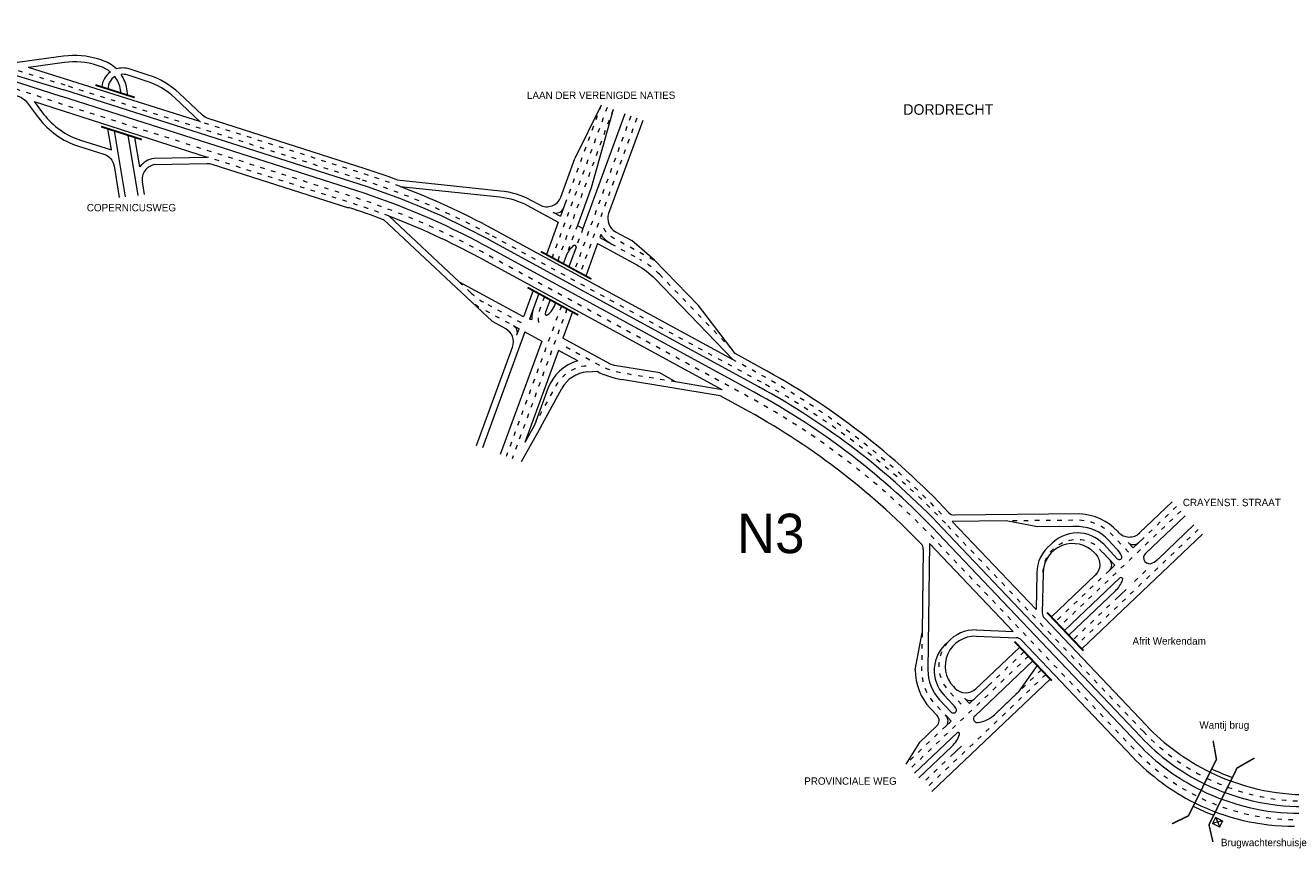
# Model space of a CAD drawing. Header units: metres. Extents: x 534 to 4572, y -2348 to -1612.
# Tile 3 of 6: x 3936 to 4276, y -2108 to -1887. Entities that reach past the tile are written whole.
import ezdxf

# ---------------------------------------------------------------- set-up
doc = ezdxf.new("R2010")
doc.units = ezdxf.units.M
doc.linetypes.add('ACAD_ISO03W100', pattern=[30, 12, -18])
for name, color, linetype, lineweight in [('deelstrepen', 8, 'ACAD_ISO03W100', 0), ('Kunstwerk', 7, 'Continuous', 0), ('RW-MARK', 7, 'Continuous', 0), ('Text', 7, 'Continuous', 0)]:
    doc.layers.add(name, color=color, linetype=linetype, lineweight=lineweight)

msp = doc.modelspace()

# ---------------------------------------------------------------- linework, layer by layer
at = {"layer": 'deelstrepen', "linetype": 'ACAD_ISO03W100', "ltscale": 0.1}
for p, q in [((4025.82, -1928.36), (3946.65, -1903.14)), ((4092.16, -1909.08), (4077.38, -1949.42)), ((4093.75, -1909.66), (4078.89, -1950.24)), ((4090.56, -1908.49), (4081.11, -1934.3)), ((4098.54, -1911.42), (4083.42, -1952.7)), ((4100.14, -1912), (4084.93, -1953.52)), ((4133.6, -1982.86), (4060.6, -1943.19)), ((4093.26, -1945.7), (4100.97, -1949.89)), ((4068.56, -1968.55), (4058.86, -1963.29)), ((4079.88, -1962.36), (4065.06, -2002.81)), ((4081.39, -1963.18), (4066.65, -2003.39)), ((4246.27, -2017.47), (4213.83, -2048.33)), ((4245.1, -2016.24), (4236.2, -2024.71)), ((4236.21, -2076.66), (4183.01, -2020.74)), ((4250.95, -2022.38), (4218.5, -2053.24)), ((4227.08, -2033.38), (4212.66, -2047.1)), ((4236.87, -2033.43), (4233, -2037.11)), ((4227.2, -2042.63), (4217.34, -2052.01)), ((4204.17, -2055.18), (4194.59, -2064.29)), ((4205.34, -2056.41), (4173.57, -2086.63)), ((4210.01, -2061.32), (4178.24, -2091.54)), ((4208.85, -2060.09), (4196.27, -2072.05)), ((4183.12, -2075.2), (4172.4, -2085.4)), ((4182.97, -2084.7), (4177.08, -2090.31))]:
    msp.add_line(p, q, dxfattribs=at)
at = {"layer": 'deelstrepen', "linetype": 'ACAD_ISO03W100', "ltscale": 0.1, "flags": 128}
for points in [[(4345.38, -2100.4), (4277.5, -2100.4, -0.090262), (4256.36, -2096.55, -0.025047), (4250.85, -2094.15, -0.08775), (4234.03, -2081.75), (4179.88, -2024.83, 0.078307), (4130.47, -1986.95), (4058.59, -1947.89, 0.047368), (4023.81, -1933.06), (3945.11, -1907.99), (3908.42, -1895.89, -0.306108), (3881.03, -1860.46), (3874.91, -1764.97)], [(3946.65, -1903.14), (3912.67, -1892.62, -0.311161), (3891.6, -1865.88), (3888.67, -1820.18), (3886.88, -1792.26)], [(4036.56, -1930.3, 0.013339), (4026.49, -1926.8), (3984.92, -1913.55), (3982.82, -1912.88)], [(4033.63, -1938.29, 0.013807), (4023.3, -1934.68), (3984.78, -1922.41)], [(4091.18, -1941.38, 0.159152), (4093.62, -1943.96), (4104.94, -1950.11)], [(4075.35, -1959.89), (4074.04, -1963.47, 0.169601), (4073.97, -1967.63)], [(4110.57, -1982.79), (4098.07, -1980.72), (4096.27, -1980.42, -0.083575), (4089.99, -1978.27), (4079.72, -1972.68)], [(4181.98, -2018.25, 0.078307), (4132.56, -1980.37), (4126.02, -1976.82)], [(4072.66, -1994.4), (4078.51, -1983.72, -0.251362), (4086.67, -1978.4)], [(4232.22, -2028.49), (4228.02, -2024.03, 0.195988), (4219.03, -2019.93), (4217.26, -2019.93), (4199.33, -2020.09)], [(4209.25, -2034.04, -0.589781), (4223.39, -2026.55), (4227.16, -2030.56)], [(4176.76, -2050.15), (4176.63, -2060.06, 0.195988), (4180.23, -2069.26), (4183.19, -2072.37)], [(4183.64, -2052.69, 0.386905), (4183.93, -2065.75), (4188.26, -2070.31)]]:
    msp.add_lwpolyline(points, format="xyb", dxfattribs=at)
for points in [[(4084.17, -1940.76), (4081.19, -1948.9)], [(4085.68, -1941.58), (4083.83, -1946.62)]]:
    msp.add_lwpolyline(points, dxfattribs=at)
at = {"layer": 'deelstrepen', "linetype": 'ACAD_ISO03W100', "ltscale": 0.1}
msp.add_lwpolyline([(4106.21, -1953.87), (4125.67, -1974.01)], dxfattribs=at)
msp.add_lwpolyline([(4069.15, -1966.94), (4059.67, -1961.79, -0.063792), (4055.55, -1958.82), (4052.5, -1955.96)], format="xyb", dxfattribs=at)
for centre, radius, start, end in [((3965.11, -2118.93), 200, 61.4806, 72.3285), ((4090.61, -1968.95), 21.7, 44.0246, 61.4806), ((4069.22, -1944.22), 21.7, 226.8804, 241.4806), ((4038.11, -2158.59), 200, 43.5706, 61.4806), ((4279.68, -2035.31), 60, 223.5706, 243.9197), ((4279.68, -2035.31), 60, 243.9197, 249.6603), ((4279.68, -2035.31), 60, 249.6603, 270)]:
    msp.add_arc(centre, radius, start, end, dxfattribs=at)
at = {"layer": 'Kunstwerk'}
for points, const_width in [([(3954.76, -1903.06), (3965.29, -1906.41)], 0.5), ([(3956.25, -1914.21), (3967.17, -1917.69)], 0.5), ([(4074.36, -1947.77), (4087.95, -1955.16)], 0.5), ([(4070.82, -1957.43), (4084.41, -1964.82)], 0.5), ([(4220.08, -2054.93), (4210.34, -2044.69)], 0.5), ([(4211.59, -2063), (4201.58, -2052.48)], 0.5), ([(4254.94, -2079.14), (4255.83, -2084.11), (4248.33, -2099.24), (4243.9, -2101.43)], 0.4), ([(4254.88, -2106.3), (4253.82, -2101.66), (4261.36, -2086.45), (4266.04, -2083.76)], 0.4)]:
    msp.add_lwpolyline(points, dxfattribs=dict(at, const_width=const_width))
for centre, radius, start, end in [((4280.41, -2033.61), 59, 244.0162, 249.8613), ((4276.77, -2042.09), 61, 243.5337, 249.1798)]:
    msp.add_arc(centre, radius, start, end, dxfattribs=at)
at = {"layer": 'RW-MARK'}
for p, q in [((3910.21, -1894.65), (3945.68, -1906.18)), ((3911.3, -1893.87), (3946.27, -1904.34)), ((3982.82, -1912.88), (3936.77, -1898.32)), ((4024.68, -1931.39), (3945.68, -1906.18)), ((4025.59, -1929.7), (3946.27, -1904.34)), ((3961.65, -1905.25), (3961.5, -1904.36)), ((3963.47, -1905.83), (3963.18, -1904.08)), ((3938.3, -1907.51), (3984.78, -1922.41)), ((4090.56, -1908.49), (4083.51, -1922.81)), ((4093.75, -1909.66), (4087.87, -1930.65)), ((4096.95, -1910.83), (4085.68, -1941.58)), ((3959.02, -1920.5), (3958.07, -1914.79)), ((3962.84, -1933.1), (3959.89, -1915.37)), ((3966.22, -1932.7), (3963.53, -1916.53)), ((3966.67, -1925.04), (3965.35, -1917.11)), ((3967.91, -1932.49), (3967.34, -1929.04)), ((4087.87, -1930.65), (4084.17, -1940.76)), ((4077.61, -1937.19), (4079.64, -1938.3)), ((4081.11, -1934.3), (4079.64, -1938.3)), ((4079.05, -1939.91), (4075.87, -1948.6)), ((4084.17, -1940.76), (4085.68, -1941.58)), ((4090.51, -1943.23), (4090.21, -1944.04)), ((4090.21, -1944.04), (4093.26, -1945.7)), ((4131.68, -1985.53), (4059.46, -1946.24)), ((4132.91, -1984.1), (4060.35, -1944.57)), ((4083.83, -1946.62), (4081.91, -1951.88)), ((4089.62, -1945.65), (4086.44, -1954.34)), ((4104.94, -1950.11), (4098.8, -1944.84)), ((4081.19, -1948.9), (4080.4, -1951.06)), ((4072.33, -1958.25), (4069.74, -1965.33)), ((4073.84, -1959.07), (4071.34, -1965.9)), ((4076.86, -1960.71), (4075.63, -1964.06)), ((4082.9, -1964), (4080.31, -1971.07)), ((4126.57, -1975.18), (4116.7, -1962.27)), ((4067.04, -1967.73), (4068.56, -1968.55)), ((4070.07, -1969.37), (4058.67, -2000.47)), ((4067.96, -1970.17), (4068.56, -1968.55)), ((4070.07, -1969.37), (4074.6, -1971.84)), ((4074.6, -1971.84), (4063.46, -2002.22)), ((4079.12, -1974.3), (4070.06, -1999.04)), ((4084.3, -1977.11), (4079.12, -1974.3)), ((4079.92, -1974.59), (4079.88, -1974.71)), ((4133.37, -1978.88), (4126.57, -1975.18)), ((4086.82, -1980.09), (4089.48, -1979.92)), ((4110.57, -1982.79), (4106.35, -1980.37)), ((4076.28, -1984.53), (4072.66, -1994.4)), ((4074.26, -1994.99), (4080.01, -1984.52)), ((4128.61, -1989.81), (4122.52, -1986.5)), ((4074.26, -1994.99), (4069.05, -2004.27)), ((4072.66, -1994.4), (4070.06, -1999.04)), ((4243.93, -2015.01), (4235.2, -2023.31)), ((4247.44, -2018.69), (4236.77, -2028.84)), ((4235.51, -2078.09), (4182.29, -2022.03)), ((4207.37, -2043.89), (4184.85, -2020.21)), ((4207.76, -2021.71), (4199.33, -2020.09)), ((4249.78, -2021.15), (4240.23, -2030.23)), ((4234.77, -2079.93), (4181.07, -2023.43)), ((4252.12, -2023.61), (4219.68, -2054.47)), ((4226.79, -2025.2), (4229.02, -2027.57)), ((4229.26, -2022.87), (4229.53, -2023.16)), ((4233.47, -2027.3), (4236.2, -2024.71)), ((4177.07, -2027.64), (4176.76, -2050.15)), ((4178.79, -2026.15), (4178.33, -2060.08)), ((4201.23, -2049.74), (4178.79, -2026.15)), ((4223.07, -2028.7), (4223.4, -2029.05)), ((4228.53, -2032.01), (4225.27, -2028.55)), ((4225.55, -2026.36), (4229.2, -2030.25)), ((4232.1, -2025.85), (4233.47, -2027.3)), ((4227.08, -2033.38), (4228.53, -2032.01)), ((4207.55, -2034.01), (4207.37, -2043.89)), ((4209.25, -2034.04), (4209.06, -2044.83)), ((4229.83, -2035.45), (4215, -2049.56)), ((4228.71, -2038.85), (4216.17, -2050.79)), ((4231.55, -2038.49), (4228.65, -2041.25)), ((4191.32, -2049.37), (4201.23, -2049.74)), ((4236.94, -2074.97), (4209.61, -2046.24)), ((4174.93, -2060.04), (4176.76, -2050.15)), ((4191.25, -2051.07), (4202.1, -2051.47)), ((4233.3, -2083.45), (4203.47, -2052.09)), ((4203, -2053.95), (4191.23, -2065.15)), ((4206.51, -2057.63), (4190.9, -2072.48)), ((4207.66, -2058.87), (4202.56, -2066.07)), ((4211.19, -2062.55), (4179.42, -2092.77)), ((4185.16, -2064.58), (4185.57, -2065.01)), ((4189.5, -2069.14), (4194.59, -2064.29)), ((4202.56, -2066.07), (4196.27, -2072.05)), ((4181.46, -2068.09), (4184.62, -2071.41)), ((4182.7, -2066.92), (4185.03, -2069.37)), ((4188.12, -2067.69), (4189.5, -2069.14)), ((4179, -2070.43), (4180.79, -2072.32)), ((4184.57, -2073.82), (4183.19, -2072.37)), ((4180.72, -2075.14), (4175.98, -2079.66)), ((4183.12, -2075.2), (4184.57, -2073.82)), ((4175.98, -2079.66), (4172.4, -2085.4)), ((4186.17, -2076.98), (4174.74, -2087.86)), ((4184.74, -2080.68), (4175.91, -2089.09)), ((4187.32, -2080.57), (4184.42, -2083.33)), ((4256.61, -2102), (4255.71, -2099.9)), ((4257.19, -2100.75), (4254.94, -2101.22))]:
    msp.add_line(p, q, dxfattribs=at)
for points in [[(3956.56, -1896.43), (3955.69, -1896.16, 0.111284), (3946.18, -1895.33), (3933.8, -1897.01, -0.109208), (3932.08, -1896.87), (3914.29, -1891.36)], [(3906.82, -1897.14), (3934.28, -1906.18, -0.152553), (3936.22, -1907.57), (3939.47, -1911.87, 0.155073), (3950.2, -1919.47), (3957, -1921.64, -0.281431), (3959.73, -1924.79), (3961.15, -1933.3)], [(3956.04, -1898.05), (3955.17, -1897.78, 0.111284), (3946.41, -1897.01), (3936.77, -1898.32)], [(4027.2, -1925.55), (3985.01, -1912.07, -0.112245), (3983.48, -1911.17), (3977.22, -1905.26, 0.112416), (3968.91, -1900.37), (3963.81, -1898.75)], [(3982.95, -1913.01), (3976.05, -1906.5, 0.112416), (3968.4, -1901.99), (3963.29, -1900.36)], [(3938.3, -1907.51), (3940.83, -1910.85, 0.155073), (3950.71, -1917.85), (3959.02, -1920.5)], [(4101.74, -1912.59), (4092.58, -1937.57, 0.371915), (4094.43, -1942.46), (4098.8, -1944.84)], [(4035.8, -1928.52), (4063.55, -1931.43, -0.098562), (4071.64, -1933.95), (4074.06, -1935.26, 0.457816), (4079.73, -1933.13), (4083.51, -1922.81)], [(3970.63, -1924.44), (3984.68, -1924.12, -0.083018), (3985.98, -1924.3), (4022.71, -1935.99)], [(4036.55, -1930.3), (4063.37, -1933.12, -0.098562), (4070.82, -1935.44), (4079.05, -1939.91)], [(4057.08, -1999.88), (4066.78, -1973.41, 0.371915), (4064.93, -1968.52), (4061.34, -1966.57), (4032.12, -1939.21)], [(4089.62, -1945.65), (4100.16, -1951.38, -0.076314), (4104.99, -1955.05), (4126.01, -1976.8)], [(4106.35, -1980.37), (4094.17, -1978.35, -0.083575), (4092.92, -1977.92), (4080.31, -1971.07)], [(4229.26, -2022.87, 0.195988), (4219.11, -2018.23), (4185.4, -2018.53)], [(4226.79, -2025.2, 0.195988), (4218.96, -2021.63), (4217.28, -2021.63), (4207.76, -2021.71)], [(4223.4, -2029.05, -0.412695), (4223.25, -2034.69), (4211.49, -2045.87)]]:
    msp.add_lwpolyline(points, format="xyb", dxfattribs=at)
for points in [[(3970.48, -1922.74), (3984.78, -1922.41)], [(4052.5, -1955.96), (4033.63, -1938.29)], [(4104.94, -1950.11), (4116.7, -1962.27)], [(4069.74, -1965.33), (4052.5, -1955.96)], [(4122.52, -1986.5), (4095.99, -1982.1)], [(4123.07, -1984.87), (4110.57, -1982.79)], [(4199.33, -2020.09), (4184.85, -2020.21)]]:
    msp.add_lwpolyline(points, dxfattribs=at)
at = {"layer": 'RW-MARK', "flags": 128}
for points in [[(4126.01, -1976.8), (4061.41, -1941.7, 0.033928), (4036.55, -1930.3)], [(4123.07, -1984.87), (4057.78, -1949.39, 0.033539), (4033.63, -1938.29, 0.033539)]]:
    msp.add_lwpolyline(points, format="xyb", dxfattribs=at)
at = {"layer": 'RW-MARK', "const_width": 0.339, "flags": 128}
msp.add_lwpolyline([(4254.8, -2101.31), (4256.67, -2102.26), (4257.48, -2100.67), (4255.61, -2099.72)], close=True, dxfattribs=at)
at = {"layer": 'RW-MARK'}
for centre, radius, start, end in [((3953.61, -1905.68), 9.7, 45.6985, 72.3251), ((3953.61, -1905.68), 8, 49.9995, 72.3251), ((3962.08, -1904.18), 5.7, 125.7021, 174.0056), ((3962.08, -1904.18), 5.7, 72.3251, 107.2881), ((3962.08, -1904.18), 4, 122.2151, 179.093), ((3953.61, -1905.68), 8, 9.4554, 37.6235), ((3962.08, -1904.18), 4, 72.3251, 96.6064), ((3953.61, -1905.68), 9.7, 9.4554, 34.3486), ((3971.28, -1928.39), 5.7, 98.1074, 144.0234), ((3971.28, -1928.39), 4, 99.4224, 189.4554), ((3966.35, -2116.07), 200, 69.6788, 72.2864), ((3964.68, -2120.2), 200, 61.4206, 72.2684), ((3963.88, -2121.92), 200, 61.4528, 72.3007), ((3962.01, -2126.52), 200, 69.4786, 72.3285), ((4078.56, -1935.43), 2, 241.4806, 339.8769), ((4097.08, -1938.67), 8, 214.7773, 241.4806), ((4086.82, -1950.96), 6, 126.9417, 159.8769), ((4083.46, -1946.49), 0.4, 339.8769, 126.9417), ((4079.95, -1965.64), 8, 159.8769, 182.495), ((4075.92, -1964.48), 0.4, 163.9634, 307.1432), ((4079.95, -1965.64), 4.6, 159.8769, 163.9634), ((4072.54, -1960.02), 6, 307.1432, 345.4875), ((4066.08, -1969.49), 2, 339.8769, 61.4806), ((4072.54, -1960.02), 6, 258.5039, 264.5053), ((4087.55, -1988.66), 12, 105.7007, 159.8769), ((4087.55, -1988.66), 8.6, 94.8699, 151.3085), ((4099.54, -1960.69), 21.7, 242.3684, 260.5903), ((4037.07, -2156.1), 201.7, 43.2475, 61.4806), ((4037.24, -2159.73), 200, 43.5106, 61.4206), ((4036.1, -2161.21), 200, 43.5428, 61.4528), ((4033.93, -2164.04), 198.3, 44.0277, 61.4806), ((4185.45, -2016.54), 2, 223.2475, 267.6283), ((4218.49, -2033.01), 9.69, 43.2735, 137.9991), ((4232.45, -2020.42), 4, 223.2735, 313.5706), ((4175.07, -2027.61), 2, 359.2158, 44.0277), ((4217.25, -2034.18), 9.7, 127.8803, 178.9769), ((4217.25, -2034.18), 8, 43.2735, 178.9769), ((4223.2, -2033.06), 8, 26.7905, 43.2735), ((4233.54, -2024.47), 2, 223.5706, 313.5706), ((4237.87, -2030), 1.6, 133.5706, 299.5345), ((4225.71, -2031.93), 2, 313.5706, 43.2735), ((4229.71, -2029.77), 0.7, 223.2735, 26.7905), ((4234.72, -2024.43), 8, 299.5345, 313.5706), ((4230.17, -2035.81), 0.5, 338.4411, 133.5706), ((4223.2, -2033.06), 8, 313.5706, 338.4411), ((4211.06, -2044.86), 2, 178.9769, 223.5706), ((4190.96, -2059.06), 9.7, 87.8672, 138.9638), ((4189.72, -2060.24), 9.69, 128.845, 223.5706), ((4190.96, -2059.06), 8, 87.8672, 223.5706), ((4202.02, -2053.47), 2, 43.5706, 87.8672), ((4189.72, -2060.24), 14.79, 179.2158, 223.5706), ((4189.72, -2060.24), 11.39, 179.2158, 223.5706), ((4188.47, -2062.25), 4, 223.5706, 313.5706), ((4179.23, -2074.88), 8, 34.0103, 43.5706), ((4189.57, -2066.31), 2, 223.5706, 313.5706), ((4179.34, -2073.7), 2, 313.5706, 43.5706), ((4181.74, -2073.75), 2, 313.5706, 43.5706), ((4185.2, -2070.86), 0.8, 223.5706, 34.0103), ((4191.59, -2073.21), 1, 133.5706, 276.8225), ((4190.76, -2066.25), 8, 276.8225, 313.5706), ((4280.41, -2033.61), 60, 223.5706, 244.0162), ((4179.23, -2074.88), 8, 313.5706, 341.6659), ((4186.44, -2077.27), 0.4, 341.6659, 133.5706), ((4278.26, -2038.6), 60, 223.5428, 243.7442), ((4279.02, -2036.78), 60, 223.5106, 243.859), ((4276.77, -2042.09), 60, 223.5706, 243.5337), ((4280.41, -2033.61), 60, 244.0162, 270), ((4278.26, -2038.6), 60, 243.7442, 269.9722), ((4279.02, -2036.78), 60, 243.859, 269.9399), ((4276.77, -2042.09), 60, 243.5337, 270)]:
    msp.add_arc(centre, radius, start, end, dxfattribs=at)

# ---------------------------------------------------------------- texts
at = {"layer": 'Text', "linetype": 'Continuous'}
for s, height, p in [('LAAN DER VERENIGDE NATIES', 1.9781, (4070.64, -1906.8)), ('DORDRECHT', 2.826, (4171.73, -1911.05)), ('COPERNICUSWEG', 1.9781, (3952.42, -1936.97)), ('CRAYENST. STRAAT', 1.9781, (4246.8, -2016.13)), ('N3', 10.597, (4127.06, -2028.75)), ('Afrit Werkendam', 1.9781, (4233.28, -2053.33)), ('Wantij brug', 1.9781, (4251.25, -2075.88)), ('PROVINCIALE WEG', 1.9781, (4145.11, -2090.93)), ('Brugwachtershuisje', 1.9781, (4257.03, -2107.42))]:
    msp.add_text(s, height=height, dxfattribs=at).set_placement(p)

doc.saveas('drawing.dxf')
